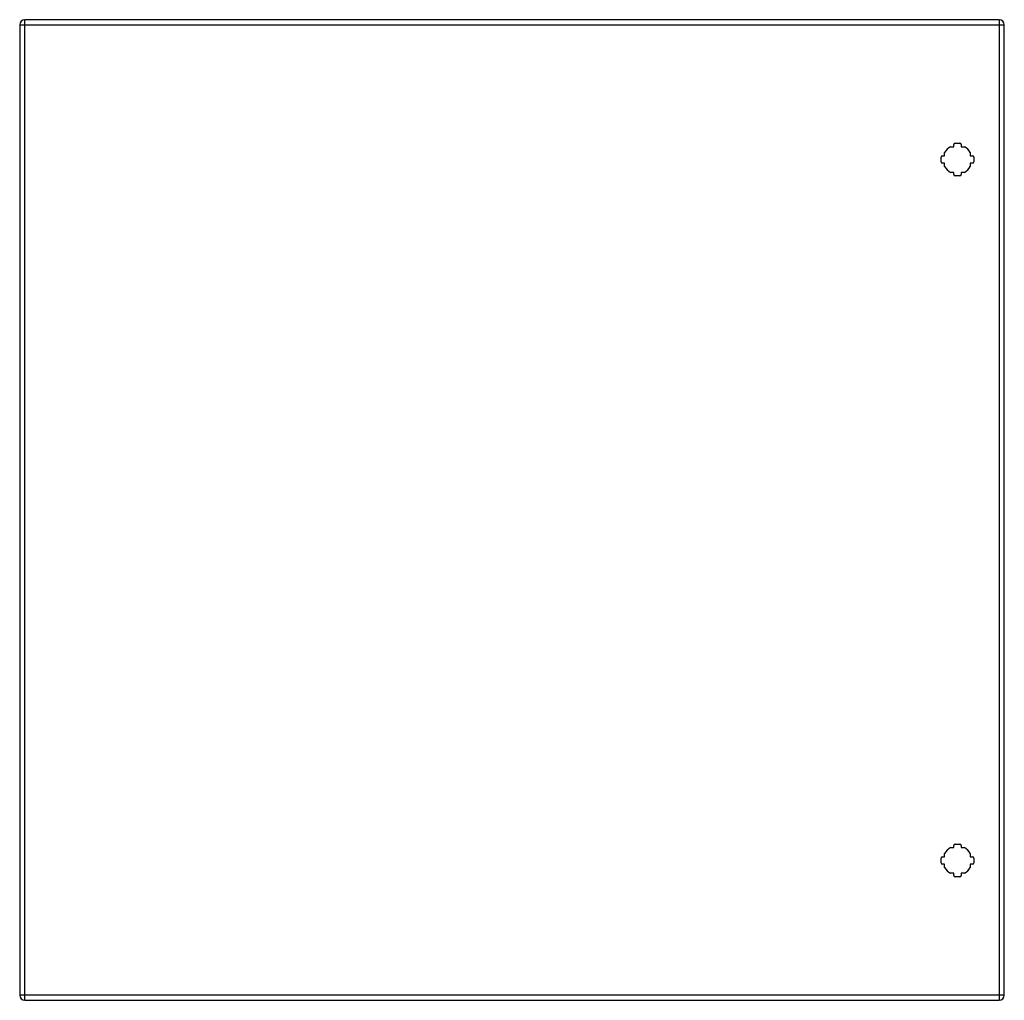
# Model space of a CAD drawing. Header units: inches. Extents: x 28.3 to 58.3, y 7.9 to 37.7.
import ezdxf

# ---------------------------------------------------------------- set-up
doc = ezdxf.new("R2010")
doc.units = ezdxf.units.IN
doc.header["$MEASUREMENT"] = 0
doc.layers.add('Visible Edges(ANSI)', color=7, linetype='Continuous', lineweight=25)
doc.layers.add('Visible Tangent Edges(ANSI)', color=7, linetype='Continuous', lineweight=25)

msp = doc.modelspace()

# ---------------------------------------------------------------- linework, layer by layer
at = {"layer": 'Visible Edges(ANSI)'}
for p, q in [((58.105, 37.736), (28.509, 37.736)), ((28.348, 37.575), (28.348, 8.094)), ((58.266, 8.094), (58.266, 37.575)), ((56.632, 33.876), (56.732, 33.876)), ((56.732, 33.876), (56.732, 33.942)), ((56.771, 33.981), (56.913, 33.981)), ((56.952, 33.942), (56.952, 33.876)), ((56.952, 33.876), (57.052, 33.876)), ((56.347, 33.416), (56.347, 33.557)), ((56.386, 33.596), (56.452, 33.596)), ((56.452, 33.596), (56.452, 33.697)), ((57.232, 33.697), (57.232, 33.596)), ((57.232, 33.596), (57.298, 33.596)), ((57.337, 33.557), (57.337, 33.416)), ((56.452, 33.376), (56.386, 33.376)), ((56.452, 33.276), (56.452, 33.376)), ((57.298, 33.376), (57.232, 33.376)), ((57.232, 33.376), (57.232, 33.276)), ((56.732, 33.096), (56.632, 33.096)), ((56.732, 33.031), (56.732, 33.096)), ((56.913, 32.991), (56.771, 32.991)), ((57.052, 33.096), (56.952, 33.096)), ((56.952, 33.096), (56.952, 33.031)), ((56.632, 12.573), (56.732, 12.573)), ((56.732, 12.573), (56.732, 12.639)), ((56.771, 12.678), (56.913, 12.678)), ((56.952, 12.639), (56.952, 12.573)), ((56.952, 12.573), (57.052, 12.573)), ((56.386, 12.293), (56.452, 12.293)), ((56.452, 12.293), (56.452, 12.394)), ((57.232, 12.394), (57.232, 12.293)), ((57.232, 12.293), (57.298, 12.293)), ((56.347, 12.113), (56.347, 12.254)), ((56.452, 12.073), (56.386, 12.073)), ((56.452, 11.973), (56.452, 12.073)), ((57.298, 12.073), (57.232, 12.073)), ((57.232, 12.073), (57.232, 11.973)), ((57.337, 12.254), (57.337, 12.113)), ((56.732, 11.793), (56.632, 11.793)), ((56.732, 11.728), (56.732, 11.793)), ((56.913, 11.688), (56.771, 11.688)), ((57.052, 11.793), (56.952, 11.793)), ((56.952, 11.793), (56.952, 11.728)), ((28.509, 7.933), (58.105, 7.933))]:
    msp.add_line(p, q, dxfattribs=at)
for centre, radius, start, end in [((28.509, 37.575), 0.161, 90, 180), ((58.105, 37.575), 0.161, 0, 90), ((56.842, 33.486), 0.443, 118.3576, 151.6424), ((56.771, 33.942), 0.0394, 90, 180), ((56.913, 33.942), 0.0394, 0, 90), ((56.842, 33.486), 0.443, 28.3576, 61.6424), ((56.386, 33.557), 0.0394, 90, 180), ((57.298, 33.557), 0.0394, 0, 90), ((56.386, 33.416), 0.0394, 180, 270), ((56.842, 33.486), 0.443, 208.3576, 241.6424), ((56.842, 33.486), 0.443, 298.3576, 331.6424), ((57.298, 33.416), 0.0394, 270, 0), ((56.771, 33.031), 0.0394, 180, 270), ((56.913, 33.031), 0.0394, 270, 0), ((56.842, 12.183), 0.443, 118.3576, 151.6424), ((56.771, 12.639), 0.0394, 90, 180), ((56.913, 12.639), 0.0394, 0, 90), ((56.842, 12.183), 0.443, 28.3576, 61.6424), ((56.386, 12.254), 0.0394, 90, 180), ((57.298, 12.254), 0.0394, 0, 90), ((56.386, 12.113), 0.0394, 180, 270), ((56.842, 12.183), 0.443, 208.3576, 241.6424), ((56.842, 12.183), 0.443, 298.3576, 331.6424), ((57.298, 12.113), 0.0394, 270, 0), ((56.771, 11.728), 0.0394, 180, 270), ((56.913, 11.728), 0.0394, 270, 0), ((28.509, 8.094), 0.161, 180, 270), ((58.105, 8.094), 0.161, 270, 0)]:
    msp.add_arc(centre, radius, start, end, dxfattribs=at)
at = {"layer": 'Visible Tangent Edges(ANSI)'}
for p, q in [((28.509, 37.575), (28.509, 37.736)), ((58.105, 37.736), (58.105, 37.575)), ((28.348, 37.575), (28.509, 37.575)), ((28.509, 37.575), (58.105, 37.575)), ((28.509, 8.094), (28.509, 37.575)), ((58.105, 37.575), (58.266, 37.575)), ((58.105, 37.575), (58.105, 8.094)), ((28.509, 8.094), (28.348, 8.094)), ((28.509, 7.933), (28.509, 8.094)), ((58.105, 8.094), (28.509, 8.094)), ((58.105, 8.094), (58.105, 7.933)), ((58.266, 8.094), (58.105, 8.094))]:
    msp.add_line(p, q, dxfattribs=at)

doc.saveas('drawing.dxf')
